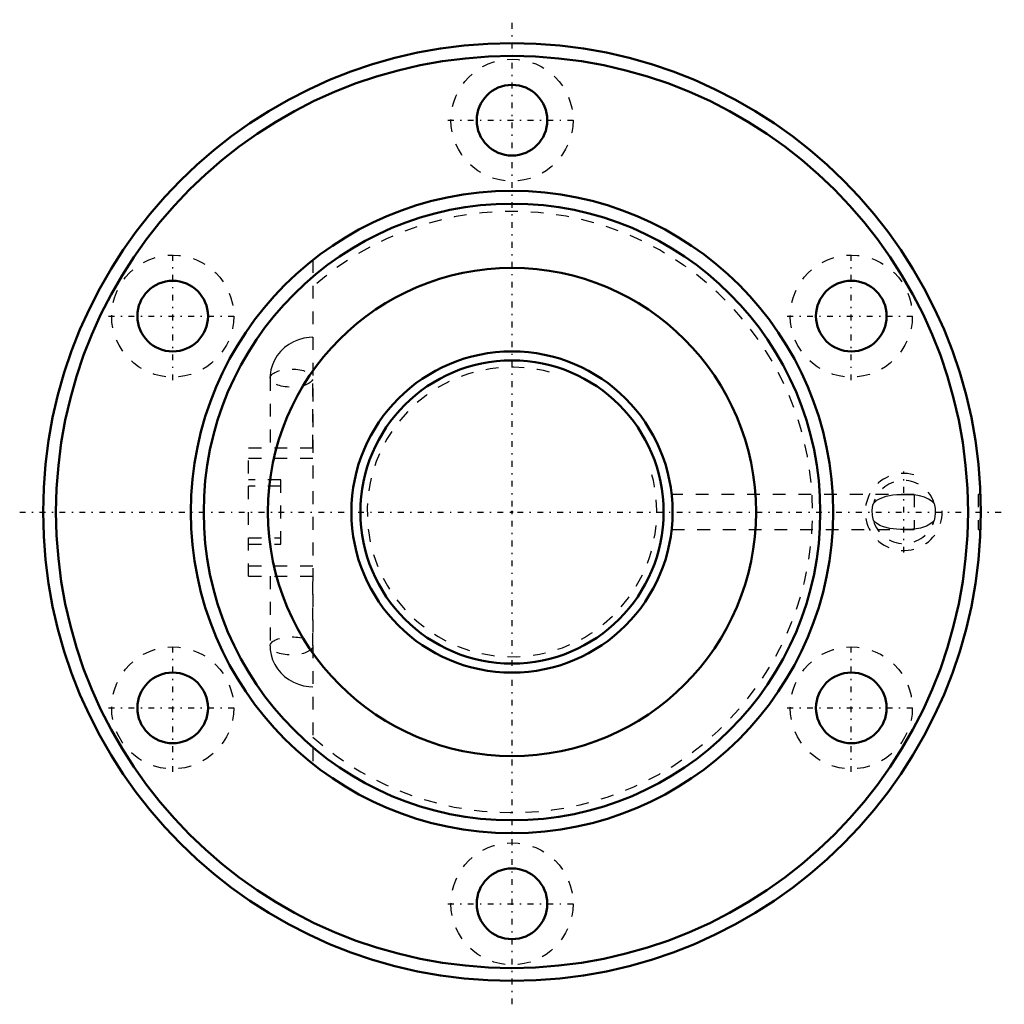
# Model space of a CAD drawing. Header units: millimetres. Extents: x -38.3 to 38.3, y -38.3 to 38.3.
import ezdxf

# ---------------------------------------------------------------- set-up
doc = ezdxf.new("R2010")
doc.units = ezdxf.units.MM
doc.linetypes.add('Center', pattern=[1.5, 0.45, -0.5, 0.05, -0.5])
doc.linetypes.add('Dashed', pattern=[2, 1, -1])
for name, color, linetype, lineweight in [('2d ConnectionPoints', 7, 'Continuous', 50), ('AM_0', 7, 'Continuous', 50), ('AM_5', 3, 'Continuous', 25), ('AM_7', 7, 'Center', 25), ('AM_9', 6, 'Dashed', 25)]:
    doc.layers.add(name, color=color, linetype=linetype, lineweight=lineweight)

# ---------------------------------------------------------------- blocks, each defined once
blk = doc.blocks.new('1_BNF_2505_2_5RR_Nut_0_in_BNF2505V_2_5RRG1_50LC0_000_rev_2')
at = {"layer": 'AM_0'}
for centre, radius in [((0, 0), 36.5), ((0, 0), 35.5), ((0, 30.5), 2.75), ((0, 0), 25), ((0, 0), 24), ((0, 0), 19), ((-26.414, 15.25), 2.75), ((26.414, 15.25), 2.75), ((-26.414, -15.25), 2.75), ((26.414, -15.25), 2.75), ((0, -30.5), 2.75)]:
    blk.add_circle(centre, radius, dxfattribs=at)
at = {"layer": 'AM_5', "linetype": 'Dashed'}
blk.add_arc((30.5, 0), 3, 75, 15, dxfattribs=at)
at = {"layer": 'AM_7'}
for p, q in [((0, -38.325), (0, 38.325)), ((-4.988, 30.5), (4.987, 30.5)), ((-26.414, 10.262), (-26.414, 20.238)), ((26.414, 10.262), (26.414, 20.238)), ((-31.401, 15.25), (-21.426, 15.25)), ((21.426, 15.25), (31.401, 15.25)), ((30.5, -3.15), (30.5, 3.15)), ((-38.325, 0), (38.325, 0)), ((-26.414, -20.238), (-26.414, -10.262)), ((26.414, -20.238), (26.414, -10.262)), ((-31.401, -15.25), (-21.426, -15.25)), ((21.426, -15.25), (31.401, -15.25)), ((-4.988, -30.5), (4.987, -30.5))]:
    blk.add_line(p, q, dxfattribs=at)
at = {"layer": 'AM_9'}
for p, q in [((-15.5, 19.615), (-15.5, -19.615)), ((-18.832, 10.423), (-18.832, 5)), ((-15.501, 5), (-15.501, 10.423)), ((-20.5, 5), (-15.5, 5)), ((-20.5, -5), (-20.5, 5)), ((-20.5, 4.2), (-15.5, 4.2)), ((-18, 2.5), (-20.5, 2.5)), ((-18, -2.5), (-18, 2.5)), ((-18, 2), (-20.5, 2)), ((31.3, 1.375), (12.426, 1.375)), ((31.3, 1.375), (31.3, -1.375)), ((36.5, 1.375), (36.3, 1.375)), ((36.3, 1.375), (36.3, -1.375)), ((12.424, -1.375), (31.3, -1.375)), ((36.3, -1.375), (36.475, -1.375)), ((-20.5, -2), (-18, -2)), ((-20.5, -2.5), (-18, -2.5)), ((-20.5, -4.2), (-15.5, -4.2)), ((-20.5, -5), (-15.5, -5)), ((-18.832, -5), (-18.832, -10.423)), ((-15.501, -10.423), (-15.501, -5))]:
    blk.add_line(p, q, dxfattribs=at)
for points in [[(-15.5, 13.599), (-15.796, 13.586), (-16.215, 13.525), (-16.624, 13.413), (-17.015, 13.252), (-17.383, 13.044), (-17.719, 12.793), (-18.019, 12.503), (-18.277, 12.179), (-18.49, 11.827), (-18.653, 11.453), (-18.764, 11.063), (-18.823, 10.665), (-18.832, 10.423)], [(28.135, 0.671), (28.186, 0.724), (28.413, 0.91), (28.669, 1.058), (29.138, 1.229), (29.654, 1.324), (29.97, 1.351), (30.306, 1.362), (30.644, 1.363), (30.99, 1.353), (31.3, 1.329)], [(32.865, 0.671), (32.712, 0.817), (32.427, 1.009), (32.109, 1.152), (31.718, 1.264), (31.3, 1.329)], [(28.135, -0.671), (28.058, -0.28), (28.046, 0.145), (28.1, 0.534), (28.135, 0.671)], [(32.865, 0.671), (32.942, 0.28), (32.954, -0.145), (32.9, -0.534), (32.865, -0.671)], [(31.3, -1.329), (31.211, -1.338), (30.902, -1.357), (30.574, -1.364), (30.249, -1.361), (29.922, -1.348), (29.417, -1.29), (28.932, -1.166), (28.645, -1.046), (28.372, -0.882), (28.135, -0.671)], [(32.865, -0.671), (32.842, -0.696), (32.78, -0.757), (32.53, -0.948), (32.256, -1.093), (31.794, -1.247), (31.3, -1.329)], [(-18.832, -10.423), (-18.816, -10.734), (-18.749, -11.128), (-18.632, -11.509), (-18.466, -11.873), (-18.253, -12.213), (-17.999, -12.526), (-17.705, -12.806), (-17.376, -13.049), (-17.016, -13.251), (-16.632, -13.41), (-16.229, -13.522), (-15.813, -13.585), (-15.5, -13.599)]]:
    blk.add_lwpolyline(points, dxfattribs=at)
for centre in [(0, 30.5), (-26.414, 15.25), (26.414, 15.25), (-26.414, -15.25), (26.414, -15.25), (0, -30.5)]:
    blk.add_circle(centre, 4.75, dxfattribs=at)
for centre, radius, start, end in [((0, 0), 23.4, 228.51735, 131.48265), ((30.5, 0), 2.458, 15.84566, 164.15434), ((30.5, 0), 2.458, 195.84566, 344.15434)]:
    blk.add_arc(centre, radius, start, end, dxfattribs=at)
for centre in [(-17.167, 10.423), (-17.167, -10.423)]:
    blk.add_ellipse(centre, major_axis=(-1.666, 0), ratio=0.422618, dxfattribs=at)
blk = doc.blocks.new('2_BNF_2505_2_5RR000_Shaft_0_in_BNF2505V_2_5RRG1_50LC0_000_rev_2')
at = {"layer": 'AM_0'}
for radius in [12.5, 11.8]:
    blk.add_circle((0, 0), radius, dxfattribs=at)
at = {"layer": 'AM_5', "linetype": 'Dashed'}
blk.add_arc((0, 0), 11.273, 75, 15, dxfattribs=at)

msp = doc.modelspace()

# ---------------------------------------------------------------- linework, layer by layer
at = {"layer": '2d ConnectionPoints'}
msp.add_point((0, 0), dxfattribs=at)
msp.add_point((0, 0), dxfattribs=at)

# ---------------------------------------------------------------- block references
for name in ['1_BNF_2505_2_5RR_Nut_0_in_BNF2505V_2_5RRG1_50LC0_000_rev_2', '2_BNF_2505_2_5RR000_Shaft_0_in_BNF2505V_2_5RRG1_50LC0_000_rev_2']:
    msp.add_blockref(name, (0, 0))

doc.saveas('drawing.dxf')
